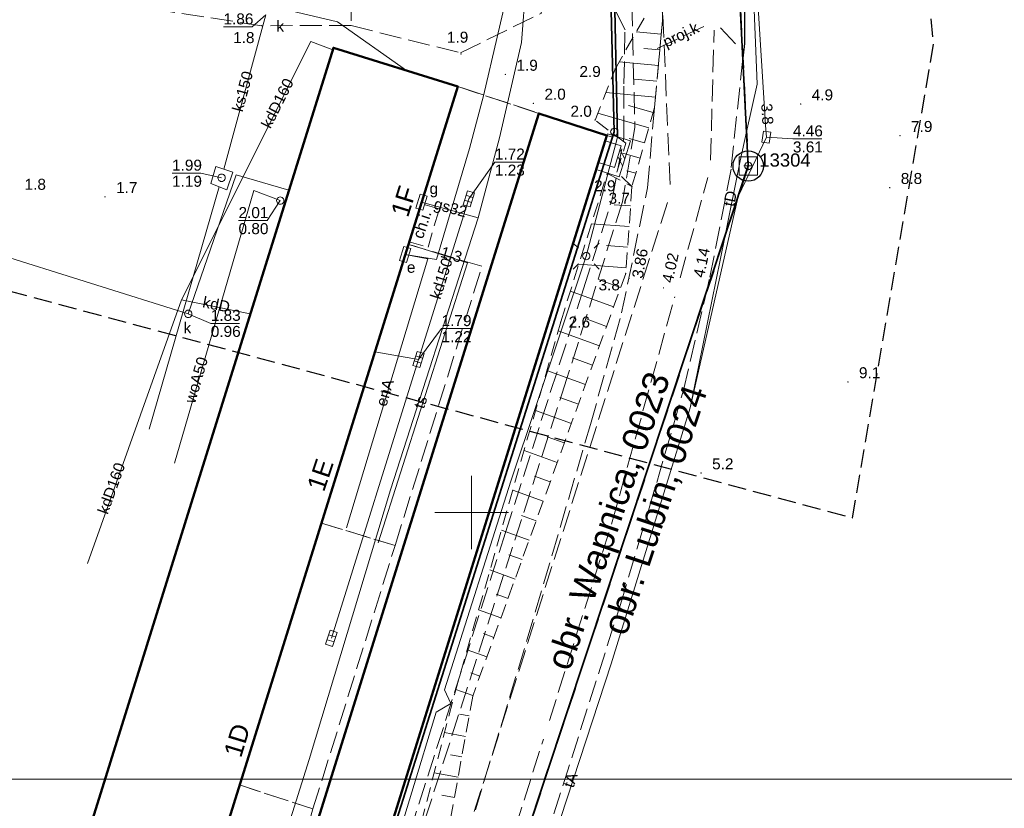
# Model space of a CAD drawing. Extents: x 5461355 to 5464904, y 5969481 to 5972975.
# Tile 8 of 40: x 5462419 to 5462486, y 5972030 to 5972084. Entities that reach past the tile are written whole.
import ezdxf
from ezdxf.enums import TextEntityAlignment as Align

# ---------------------------------------------------------------- set-up
doc = ezdxf.new("R2010")
doc.units = 0
for name, pattern in [('L_0_05', [1.75, 1.25, -0.5]), ('PRZER1-1', [1, 0.5, -0.5]), ('PRZER2-1', [1.5, 1, -0.5]), ('PRZER3-1', [2, 1.5, -0.5]), ('PRZER3-2', [2.5, 1.5, -1])]:
    doc.linetypes.add(name, pattern=pattern)
doc.layers.get('0').update_dxf_attribs({"linetype": 'CONTINUOUS'})
for name, color, linetype, lineweight in [('ARKUSZ', 7, 'CONTINUOUS', 18), ('GEPADR_O', 7, 'CONTINUOUS', 18), ('GEPPGD', 7, 'CONTINUOUS', 18), ('GEPPGO', 7, 'CONTINUOUS', 18), ('GESBZO', 7, 'CONTINUOUS', 50), ('GESDZI', 7, 'CONTINUOUS', 18), ('GESJOB', 7, 'CONTINUOUS', 35), ('GESJOB_O', 7, 'CONTINUOUS', 35), ('GSLDSO', 7, 'CONTINUOUS', 18), ('GSLKRW', 7, 'CONTINUOUS', 25), ('GSPSSP', 7, 'CONTINUOUS', 18), ('GSPSSP_O', 7, 'CONTINUOUS', 18), ('GSPWPN', 7, 'CONTINUOUS', 13), ('GSPWPN_O', 7, 'CONTINUOUS', 13), ('GSPWPS', 7, 'CONTINUOUS', 13), ('GSPWPS_O', 7, 'CONTINUOUS', 13), ('GSSKOA', 7, 'CONTINUOUS', 18), ('GSSKOD', 7, 'CONTINUOUS', 18), ('GSSKOD_O', 7, 'CONTINUOUS', 18), ('GSSZSN', 7, 'CONTINUOUS', 18), ('GULLOB', 7, 'CONTINUOUS', 35), ('GUPELA', 7, 'CONTINUOUS', 18), ('GUPIKP', 7, 'CONTINUOUS', 18), ('GUPIWZ', 7, 'CONTINUOUS', 18), ('GUPPRZ_O', 7, 'CONTINUOUS', 18), ('GUSIKP', 7, 'CONTINUOUS', 18), ('KRZYZE_2000', 230, 'CONTINUOUS', 18), ('OSN_OZN', 1, 'L_0_05', 18), ('ZAKRES', 3, 'L_0_05', 18)]:
    doc.layers.add(name, color=color, linetype=linetype, lineweight=lineweight)
for name, color, linetype, lineweight, true_color in [('GESKKL', 7, 'CONTINUOUS', 18, 0x24bc24), ('GESUZY', 7, 'CONTINUOUS', 18, 0x008000), ('GULEPR', 1, 'CONTINUOUS', 18, 0xff0000), ('GULEPR_O', 1, 'CONTINUOUS', 18, 0xff0000), ('GULGPR', 7, 'CONTINUOUS', 18, 0xbfbf00), ('GULGPR_O', 7, 'CONTINUOUS', 18, 0xbfbf00), ('GULKPR', 7, 'CONTINUOUS', 18, 0x803300), ('GULKPR_O', 7, 'CONTINUOUS', 18, 0x803300), ('GULTPR', 7, 'CONTINUOUS', 18, 0xff9100), ('GULTPR_O', 7, 'CONTINUOUS', 18, 0xff9100), ('GULWPR', 5, 'CONTINUOUS', 18, 0x0000ff), ('GULWPR_O', 5, 'CONTINUOUS', 18, 0x0000ff), ('GUPESE', 1, 'CONTINUOUS', 18, 0xff0000), ('GUPESE_O', 1, 'CONTINUOUS', 18, 0xff0000), ('GUPGSG', 7, 'CONTINUOUS', 18, 0xbfbf00), ('GUPGSG_O', 7, 'CONTINUOUS', 18, 0xbfbf00), ('GUPKKS', 7, 'CONTINUOUS', 18, 0x803300), ('GUPKSD', 7, 'CONTINUOUS', 18, 0x803300), ('GUPKSD_O', 7, 'CONTINUOUS', 18, 0x803300)]:
    doc.layers.add(name, color=color, linetype=linetype, lineweight=lineweight, true_color=true_color)
doc.styles.add('Arial', font='arial.ttf')

# ---------------------------------------------------------------- blocks, each defined once
blk = doc.blocks.new('GSPSSP1')
at = {"color": 0}
blk.add_lwpolyline([(0.625, 0.625), (0.625, -0.625), (-0.625, -0.625), (-0.625, 0.625)], close=True, dxfattribs=at)
for points in [[(0.3, 0), (-0.3, 0)], [(0, 0.3), (0, -0.3)]]:
    blk.add_lwpolyline(points, dxfattribs=at)
blk = doc.blocks.new('GSPWPN1')
blk.add_hatch(color=0).paths.add_polyline_path([(-0.045, 0), (-0.043, -0.012), (-0.039, -0.022), (-0.032, -0.032), (-0.022, -0.039), (-0.012, -0.043), (0, -0.045), (0.012, -0.043), (0.022, -0.039), (0.032, -0.032), (0.039, -0.022), (0.043, -0.012), (0.045, 0), (0.043, 0.012), (0.039, 0.022), (0.032, 0.032), (0.022, 0.039), (0.012, 0.043), (0, 0.045), (-0.012, 0.043), (-0.022, 0.039), (-0.032, 0.032), (-0.039, 0.022), (-0.043, 0.012)])
blk = doc.blocks.new('GSPWPS1')
blk.add_hatch(color=0).paths.add_polyline_path([(-0.045, 0), (-0.043467, -0.011647), (-0.038971, -0.0225), (-0.03182, -0.03182), (-0.0225, -0.038971), (-0.011647, -0.043467), (0, -0.045), (0.011647, -0.043467), (0.0225, -0.038971), (0.03182, -0.03182), (0.038971, -0.0225), (0.043467, -0.011647), (0.045, 0), (0.043467, 0.011647), (0.038971, 0.0225), (0.03182, 0.03182), (0.0225, 0.038971), (0.011647, 0.043467), (0, 0.045), (-0.011647, 0.043467), (-0.0225, 0.038971), (-0.03182, 0.03182), (-0.038971, 0.0225), (-0.043467, 0.011647)])
blk = doc.blocks.new('GUPGSG1')
at = {"color": 0}
blk.add_lwpolyline([(-0.5, -0.25), (-0.5, 0.25), (0.5, 0.25), (0.5, -0.25)], close=True, dxfattribs=at)
blk = doc.blocks.new('GUPIWZ1_1')
at = {"color": 0}
blk.add_lwpolyline([(0, 0.25), (0.064705, 0.241481), (0.125, 0.216506), (0.176777, 0.176777), (0.216506, 0.125), (0.241481, 0.064705), (0.25, 0), (0.241481, -0.064705), (0.216506, -0.125), (0.176777, -0.176777), (0.125, -0.216506), (0.064705, -0.241481), (0, -0.25), (-0.064705, -0.241481), (-0.125, -0.216506), (-0.176777, -0.176777), (-0.216506, -0.125), (-0.241481, -0.064705), (-0.25, 0), (-0.241481, 0.064705), (-0.216506, 0.125), (-0.176777, 0.176777), (-0.125, 0.216506), (-0.064705, 0.241481)], close=True, dxfattribs=at)
blk = doc.blocks.new('GUPIKP1_1')
at = {"color": 0}
blk.add_lwpolyline([(0, 0.25), (0.064705, 0.241481), (0.125, 0.216506), (0.176777, 0.176777), (0.216506, 0.125), (0.241481, 0.064705), (0.25, 0), (0.241481, -0.064705), (0.216506, -0.125), (0.176777, -0.176777), (0.125, -0.216506), (0.064705, -0.241481), (0, -0.25), (-0.064705, -0.241481), (-0.125, -0.216506), (-0.176777, -0.176777), (-0.216506, -0.125), (-0.241481, -0.064705), (-0.25, 0), (-0.241481, 0.064705), (-0.216506, 0.125), (-0.176777, 0.176777), (-0.125, 0.216506), (-0.064705, 0.241481)], close=True, dxfattribs=at)
blk = doc.blocks.new('GUPKSD1')
at = {"color": 0}
blk.add_lwpolyline([(0, 0.25), (0.064705, 0.241481), (0.125, 0.216506), (0.176777, 0.176777), (0.216506, 0.125), (0.241481, 0.064705), (0.25, 0), (0.241481, -0.064705), (0.216506, -0.125), (0.176777, -0.176777), (0.125, -0.216506), (0.064705, -0.241481), (0, -0.25), (-0.064705, -0.241481), (-0.125, -0.216506), (-0.176777, -0.176777), (-0.216506, -0.125), (-0.241481, -0.064705), (-0.25, 0), (-0.241481, 0.064705), (-0.216506, 0.125), (-0.176777, 0.176777), (-0.125, 0.216506), (-0.064705, 0.241481)], close=True, dxfattribs=at)
blk = doc.blocks.new('GUPKKS1')
at = {"color": 0}
blk.add_lwpolyline([(0.5, -0.25), (-0.5, -0.25), (-0.5, 0.25), (0.5, 0.25)], close=True, dxfattribs=at)
for points in [[(-0.175, -0.25), (-0.175, 0.25)], [(0.175, -0.25), (0.175, 0.25)]]:
    blk.add_lwpolyline(points, dxfattribs=at)
blk = doc.blocks.new('GUPESE1')
at = {"color": 0}
blk.add_lwpolyline([(-0.5, -0.25), (-0.5, 0.25), (0.5, 0.25), (0.5, -0.25)], close=True, dxfattribs=at)
blk = doc.blocks.new('GUPIKP1_3')
at = {"color": 0}
blk.add_lwpolyline([(0.375, -0.25), (-0.375, -0.25), (-0.375, 0.25), (0.375, 0.25)], close=True, dxfattribs=at)
blk = doc.blocks.new('GEPPGD1_1')
at = {"color": 0}
blk.add_lwpolyline([(0, 0.25), (0.077254, 0.237764), (0.146946, 0.202254), (0.202254, 0.146946), (0.237764, 0.077254), (0.25, 0), (0.237764, -0.077254), (0.202254, -0.146946), (0.146946, -0.202254), (0.077254, -0.237764), (0, -0.25), (-0.077254, -0.237764), (-0.146946, -0.202254), (-0.202254, -0.146946), (-0.237764, -0.077254), (-0.25, 0), (-0.237764, 0.077254), (-0.202254, 0.146946), (-0.146946, 0.202254), (-0.077254, 0.237764)], close=True, dxfattribs=at)
blk = doc.blocks.new('GEPPGO1_1')
at = {"color": 0}
blk.add_lwpolyline([(0, 0.25), (0.077254, 0.237764), (0.146946, 0.202254), (0.202254, 0.146946), (0.237764, 0.077254), (0.25, 0), (0.237764, -0.077254), (0.202254, -0.146946), (0.146946, -0.202254), (0.077254, -0.237764), (0, -0.25), (-0.077254, -0.237764), (-0.146946, -0.202254), (-0.202254, -0.146946), (-0.237764, -0.077254), (-0.25, 0), (-0.237764, 0.077254), (-0.202254, 0.146946), (-0.146946, 0.202254), (-0.077254, 0.237764)], close=True, dxfattribs=at)
blk = doc.blocks.new('ODTN_1')
at = {"color": 0}
for points in [[(-0.5, -0.25), (0, 0.25)], [(0, -0.25), (0.5, 0.25)]]:
    blk.add_lwpolyline(points, dxfattribs=at)
blk = doc.blocks.new('GSLDSO2')
at = {"color": 0}
blk.add_lwpolyline([(0, 0.25), (0, -0.25)], dxfattribs=at)
blk = doc.blocks.new('GUPELA1')
at = {"color": 0}
blk.add_lwpolyline([(0, 0.25), (0.064705, 0.241481), (0.125, 0.216506), (0.176777, 0.176777), (0.216506, 0.125), (0.241481, 0.064705), (0.25, 0), (0.241481, -0.064705), (0.216506, -0.125), (0.176777, -0.176777), (0.125, -0.216506), (0.064705, -0.241481), (0, -0.25), (-0.064705, -0.241481), (-0.125, -0.216506), (-0.176777, -0.176777), (-0.216506, -0.125), (-0.241481, -0.064705), (-0.25, 0), (-0.241481, 0.064705), (-0.216506, 0.125), (-0.176777, 0.176777), (-0.125, 0.216506), (-0.064705, 0.241481)], close=True, dxfattribs=at)
blk = doc.blocks.new('GUPELA2')
blk.add_hatch(color=0).paths.add_polyline_path([(-0.001087, 0.044987), (0.011881, 0.043403), (0.021281, 0.03965), (0.030065, 0.033482), (0.038133, 0.023893), (0.043117, 0.012881), (0.044986, 0.001113), (0.044323, -0.007777), (0.040557, -0.019497), (0.033417, -0.030138), (0.024849, -0.037517), (0.013788, -0.042836), (0.002013, -0.044955), (-0.00982, -0.043916), (-0.020466, -0.040077), (-0.029541, -0.033946), (-0.036867, -0.025804), (-0.04187, -0.01649), (-0.04461, -0.005909), (-0.044532, 0.006476), (-0.041285, 0.017903), (-0.034764, 0.028574), (-0.024479, 0.03776), (-0.013449, 0.042943)])
at = {"color": 0}
for points in [[(-0.883883, 0.883883), (-0.53033, 0.53033)], [(0.883883, 0.883883), (0.53033, 0.53033)], [(-0.883883, -0.883883), (-0.53033, -0.53033)], [(0.883883, -0.883883), (0.53033, -0.53033)]]:
    blk.add_lwpolyline(points, dxfattribs=at)

msp = doc.modelspace()

# ---------------------------------------------------------------- linework, layer by layer
at = {"layer": 'ARKUSZ', "color": 252, "linetype": 'Continuous', "lineweight": 13, "flags": 128}
msp.add_lwpolyline([(5462335.075, 5972031.828), (5462632.065, 5972031.828), (5462632.065, 5972328.817), (5462335.075, 5972328.817), (5462335.075, 5972031.828)], dxfattribs=at)
at = {"layer": 'GESBZO', "color": 252, "linetype": 'Continuous', "lineweight": 50}
for points in [[(5462410.99, 5971957.23), (5462449.05, 5972079.02), (5462440.58, 5972081.66), (5462402.53, 5971959.88)], [(5462424.23, 5971963.78), (5462459.22, 5972075.69), (5462454.57, 5972077.19), (5462419.58, 5971965.28)]]:
    msp.add_lwpolyline(points, close=True, dxfattribs=at)
at = {"layer": 'GESDZI', "color": 84, "linetype": 'Continuous', "lineweight": 35, "elevation": 10.22}
for points in [[(5462552.44, 5972302.79), (5462514.49, 5972273.68), (5462499.09, 5972259.82), (5462484.81, 5972241.37), (5462479.23, 5972234.17), (5462464.73, 5972209.82), (5462457.45, 5972184.44), (5462453.87, 5972157.77), (5462457.87, 5972101.97), (5462458.58, 5972092.02), (5462459.45, 5972086.04), (5462459.72, 5972075.93), (5462424.23, 5971963.77), (5462421.07, 5971953.77), (5462377.38, 5971905.1), (5462396.95, 5971904.43), (5462424.66, 5971940.41), (5462468.85, 5972073.61), (5462464.9, 5972151.67), (5462472.7, 5972196.07), (5462523.12, 5972259.37), (5462564.43, 5972288.11), (5462603.85, 5972292.22)], [(5462880.58, 5971864.41), (5462868.07, 5971903.66), (5462716.09, 5971917.91), (5462701.65, 5971919.26), (5462699.25, 5971919.55), (5462696.65, 5971919.73), (5462678.14, 5971921.53), (5462658.22, 5971923.38), (5462639.31, 5971925.14), (5462580.4, 5971930.64), (5462580.99, 5971970.63), (5462581.26, 5971988.63), (5462581.38, 5971996.63), (5462581.71, 5972019.24), (5462579.02, 5972070.41), (5462569.44, 5972241.64), (5462569.03, 5972275.5), (5462523.12, 5972259.37), (5462472.7, 5972196.07), (5462464.9, 5972151.67), (5462468.85, 5972073.61), (5462424.66, 5971940.41), (5462396.95, 5971904.43), (5462373.23, 5971712.32)]]:
    msp.add_lwpolyline(points, dxfattribs=at)
msp.add_lwpolyline([(5462408.64, 5971941.45), (5462391.49, 5971924.46), (5462372.95, 5971927.1), (5462372.73, 5971927.18), (5462376.59, 5971963.95), (5462384.76, 5972022.39), (5462386.94, 5972024.7), (5462387.65, 5972027.92), (5462406.22, 5972097.48), (5462459.45, 5972086.04), (5462459.72, 5972075.93), (5462424.23, 5971963.77), (5462419.1, 5971954.48)], close=True, dxfattribs=at)
at = {"layer": 'GESJOB', "color": 252, "linetype": 'PRZER3-2', "lineweight": 35}
msp.add_lwpolyline([(5462639.31, 5971925.14), (5462580.4, 5971930.64), (5462580.99, 5971970.63), (5462581.26, 5971988.63), (5462581.38, 5971996.63), (5462581.71, 5972019.24), (5462579.02, 5972070.41), (5462569.44, 5972241.64), (5462569.03, 5972275.5), (5462523.12, 5972259.37), (5462472.7, 5972196.07), (5462464.9, 5972151.67), (5462468.85, 5972073.61), (5462424.66, 5971940.41), (5462396.95, 5971904.43), (5462377.38, 5971905.1), (5462365.9, 5971909.32), (5462357.69, 5971912.33), (5462357.51, 5971912.55), (5462260.21, 5971948.8), (5462223.9, 5971961.75), (5462200.87, 5971970.54), (5461925.3, 5971896.94)], dxfattribs=at)
msp.add_lwpolyline([(5462639.31, 5971925.14), (5462580.4, 5971930.64), (5462580.99, 5971970.63), (5462581.26, 5971988.63), (5462581.38, 5971996.63), (5462581.71, 5972019.24), (5462579.02, 5972070.41), (5462569.44, 5972241.64), (5462569.03, 5972275.5), (5462523.12, 5972259.37), (5462472.7, 5972196.07), (5462464.9, 5972151.67), (5462468.85, 5972073.61), (5462424.66, 5971940.41), (5462396.95, 5971904.43), (5462377.38, 5971905.1), (5462365.9, 5971909.32), (5462357.69, 5971912.33), (5462357.51, 5971912.55), (5462260.21, 5971948.8), (5462223.9, 5971961.75), (5462200.87, 5971970.54), (5461925.3, 5971896.94)], dxfattribs=at)
at = {"layer": 'GESKKL', "color": 252, "linetype": 'PRZER3-1', "lineweight": 18}
for points in [[(5462416.13, 5972003.44), (5462440.58, 5972081.66), (5462449.05, 5972079.02), (5462454.57, 5972077.19), (5462459.22, 5972075.69), (5462459.606, 5972075.568), (5462459.72, 5972075.93), (5462459.45, 5972086.04), (5462411.29, 5972096.39), (5462406.1, 5972074.48), (5462394.361, 5972030.01), (5462400.905, 5972029.088), (5462397.449, 5972007.541)], [(5462421.07, 5971953.77), (5462459.606, 5972075.568), (5462459.22, 5972075.69), (5462454.57, 5972077.19), (5462449.05, 5972079.02), (5462440.58, 5972081.66), (5462416.13, 5972003.44), (5462397.449, 5972007.541), (5462400.905, 5972029.088), (5462394.361, 5972030.01), (5462393.4, 5972026.37), (5462390.41, 5972008.91), (5462383.103, 5972010.54), (5462376.59, 5971963.95), (5462372.73, 5971927.18), (5462364.45, 5971930.25), (5462357.51, 5971912.55), (5462357.69, 5971912.33), (5462365.9, 5971909.32), (5462377.38, 5971905.1)]]:
    msp.add_lwpolyline(points, close=True, dxfattribs=at)
at = {"layer": 'GESUZY', "color": 252, "linetype": 'PRZER1-1', "lineweight": 18}
for points in [[(5462552.44, 5972302.79), (5462514.49, 5972273.68), (5462499.09, 5972259.82), (5462484.81, 5972241.37), (5462479.23, 5972234.17), (5462464.73, 5972209.82), (5462457.45, 5972184.44), (5462453.87, 5972157.77), (5462457.87, 5972101.97), (5462458.58, 5972092.02), (5462459.45, 5972086.04), (5462459.72, 5972075.93), (5462459.606, 5972075.568), (5462421.07, 5971953.77), (5462377.38, 5971905.1), (5462396.95, 5971904.43), (5462424.66, 5971940.41), (5462468.85, 5972073.61), (5462464.9, 5972151.67), (5462472.7, 5972196.07), (5462523.12, 5972259.37), (5462564.43, 5972288.11), (5462603.85, 5972292.22)], [(5462639.31, 5971925.14), (5462580.4, 5971930.64), (5462580.99, 5971970.63), (5462581.26, 5971988.63), (5462581.38, 5971996.63), (5462581.658, 5972015.66), (5462581.71, 5972019.24), (5462579.02, 5972070.41), (5462575.8, 5972127.97), (5462573.873, 5972162.41), (5462571.197, 5972210.24), (5462570.072, 5972230.35), (5462569.44, 5972241.64), (5462569.03, 5972275.5), (5462523.12, 5972259.37), (5462472.7, 5972196.07), (5462464.9, 5972151.67), (5462468.85, 5972073.61), (5462424.66, 5971940.41), (5462396.95, 5971904.43), (5462373.23, 5971712.32)]]:
    msp.add_lwpolyline(points, dxfattribs=at)
for points in [[(5462416.13, 5972003.44), (5462440.58, 5972081.66), (5462449.05, 5972079.02), (5462454.57, 5972077.19), (5462459.22, 5972075.69), (5462459.606, 5972075.568), (5462459.72, 5972075.93), (5462459.45, 5972086.04), (5462411.29, 5972096.39), (5462406.1, 5972074.48), (5462394.361, 5972030.01), (5462400.905, 5972029.088), (5462397.449, 5972007.541)], [(5462421.07, 5971953.77), (5462459.606, 5972075.568), (5462459.22, 5972075.69), (5462454.57, 5972077.19), (5462449.05, 5972079.02), (5462440.58, 5972081.66), (5462416.13, 5972003.44), (5462397.449, 5972007.541), (5462400.905, 5972029.088), (5462394.361, 5972030.01), (5462393.4, 5972026.37), (5462390.41, 5972008.91), (5462383.103, 5972010.54), (5462376.59, 5971963.95), (5462372.73, 5971927.18), (5462364.45, 5971930.25), (5462357.51, 5971912.55), (5462357.69, 5971912.33), (5462365.9, 5971909.32), (5462377.38, 5971905.1)]]:
    msp.add_lwpolyline(points, close=True, dxfattribs=at)
at = {"layer": 'GSLDSO', "color": 252, "linetype": 'Continuous', "lineweight": 18}
for points in [[(5462459.254, 5972075.799), (5462460.813, 5972075.315), (5462460.054, 5972072.876), (5462458.485, 5972073.372)], [(5462459.106, 5972075.321), (5462460.187, 5972074.985), (5462459.726, 5972073.504), (5462458.635, 5972073.848)]]:
    msp.add_lwpolyline(points, dxfattribs=at)
at = {"layer": 'GSLKRW', "color": 252, "linetype": 'Continuous', "lineweight": 25}
msp.add_lwpolyline([(5462467.08, 5972108.4), (5462468.26, 5972094.99), (5462468.57, 5972090.03), (5462468.6, 5972085.06), (5462468.58, 5972081.95), (5462468.47, 5972080.95)], dxfattribs=at)
at = {"layer": 'GSSKOA', "color": 252, "linetype": 'PRZER3-1', "lineweight": 18}
for points in [[(5462449.09, 5972025.91), (5462453.77, 5972041.3), (5462458.09, 5972055.99), (5462460.22, 5972063.59), (5462461.98, 5972072.12), (5462462.46, 5972077.58), (5462463, 5972083.51), (5462462.97, 5972084.6), (5462462.7, 5972094.66), (5462462.27, 5972102.1), (5462461.15, 5972117.73), (5462459.42, 5972135.73), (5462458.48, 5972151.69), (5462458.26, 5972160.84), (5462458.91, 5972169.69), (5462460.4, 5972180.4)], [(5462465.41, 5972176.84), (5462464.54, 5972170.6), (5462463.92, 5972163.79), (5462463.79, 5972158.91), (5462463.76, 5972152.82), (5462464.05, 5972146.91), (5462464.76, 5972135.83), (5462466.65, 5972113.39), (5462467.08, 5972108.4), (5462468.26, 5972094.99), (5462468.57, 5972090.03), (5462468.6, 5972085.06), (5462468.58, 5972081.95), (5462468.47, 5972080.95), (5462467.67, 5972073.38), (5462466.19, 5972065.85), (5462466.02, 5972065.12), (5462430.22, 5971957.16)], [(5462407.37, 5972097.5), (5462410.95, 5972098.33), (5462410.13, 5972092.85), (5462411.86, 5972090.21), (5462436.2, 5972087.13), (5462441.793, 5972086.98), (5462441.798, 5972083.17), (5462435.7, 5972083.16)], [(5462435.7, 5972083.16), (5462419.92, 5972085.56), (5462414.23, 5972084.94), (5462410.22, 5972083.03), (5462407.68, 5972079.45), (5462406.28, 5972070.81), (5462399.23, 5972049.28), (5462393.52, 5972026.42)]]:
    msp.add_lwpolyline(points, dxfattribs=at)
for points in [[(5462468.47, 5972080.95), (5462468.58, 5972081.95), (5462468.6, 5972085.06), (5462468.57, 5972090.03), (5462468.26, 5972094.99), (5462467.08, 5972108.4)], [(5462441.796, 5972083.17), (5462449.25, 5972081.304), (5462454.76, 5972084.02), (5462453.69, 5972086.65), (5462441.789, 5972086.98)], [(5462430.22, 5971957.16), (5462431.53, 5971959.66), (5462434.09, 5971966.14), (5462437.24, 5971974.98), (5462440.59, 5971984.12), (5462444.89, 5971996.86), (5462453.19, 5972021.86), (5462460.11, 5972043.67), (5462462.05, 5972050.13), (5462464.43, 5972058.33), (5462466.02, 5972065.12)]]:
    msp.add_lwpolyline(points, close=True, dxfattribs=at)
at = {"layer": 'GSSKOD', "color": 252, "linetype": 'PRZER2-1', "lineweight": 18}
msp.add_lwpolyline([(5462445.743, 5972068.437), (5462447.029, 5972068.082), (5462447.795, 5972070.679), (5462446.558, 5972071.045)], close=True, dxfattribs=at)
at = {"layer": 'GSSZSN', "color": 252, "linetype": 'PRZER2-1', "lineweight": 18}
msp.add_lwpolyline([(5462462.97, 5972084.6), (5462463, 5972083.51), (5462462.46, 5972077.58), (5462460.92, 5972072.2), (5462459.89, 5972073.19), (5462460.5, 5972075.15), (5462458.41, 5972076.73), (5462459.77, 5972080.21), (5462462.14, 5972084.36)], close=True, dxfattribs=at)
at = {"layer": 'GSSZSN', "color": 252, "linetype": 'Continuous', "lineweight": 18}
for points in [[(5462462.916, 5972082.588), (5462461.216, 5972082.742)], [(5462462.818, 5972081.516), (5462461.724, 5972081.616)], [(5462462.721, 5972080.445), (5462460.043, 5972080.688)], [(5462462.623, 5972079.373), (5462461.088, 5972079.513)], [(5462462.526, 5972078.301), (5462459.144, 5972078.609)], [(5462462.363, 5972077.242), (5462460.675, 5972077.725)], [(5462462.067, 5972076.208), (5462458.594, 5972077.202)], [(5462461.771, 5972075.173), (5462460.724, 5972075.473)], [(5462461.475, 5972074.139), (5462460.291, 5972074.478)], [(5462461.179, 5972073.104), (5462460.575, 5972073.277)], [(5462460.827, 5972070.889), (5462459.712, 5972070.969)], [(5462460.727, 5972069.485), (5462458.165, 5972069.667)], [(5462460.627, 5972068.08), (5462459.18, 5972068.183)], [(5462460.527, 5972066.675), (5462457.299, 5972066.905)], [(5462460.152, 5972065.329), (5462458.649, 5972065.873)], [(5462459.672, 5972064.005), (5462456.725, 5972065.072)], [(5462459.192, 5972062.681), (5462457.748, 5972063.204)], [(5462458.713, 5972061.357), (5462455.898, 5972062.377)], [(5462458.233, 5972060.033), (5462456.872, 5972060.526)], [(5462457.753, 5972058.709), (5462455.123, 5972059.662)], [(5462457.274, 5972057.385), (5462456.005, 5972057.844)], [(5462456.794, 5972056.061), (5462454.348, 5972056.947)], [(5462456.314, 5972054.736), (5462455.138, 5972055.163)], [(5462455.835, 5972053.412), (5462453.573, 5972054.232)], [(5462455.355, 5972052.088), (5462454.271, 5972052.481)], [(5462454.875, 5972050.764), (5462452.799, 5972051.517)], [(5462454.396, 5972049.44), (5462453.403, 5972049.8)], [(5462453.916, 5972048.116), (5462452.024, 5972048.802)], [(5462453.436, 5972046.792), (5462452.536, 5972047.118)], [(5462452.957, 5972045.468), (5462451.249, 5972046.087)], [(5462452.477, 5972044.144), (5462451.669, 5972044.437)], [(5462451.997, 5972042.82), (5462450.474, 5972043.372)], [(5462451.518, 5972041.496), (5462450.802, 5972041.755)], [(5462451.038, 5972040.172), (5462449.699, 5972040.657)], [(5462450.558, 5972038.848), (5462449.935, 5972039.073)], [(5462450.079, 5972037.524), (5462448.925, 5972037.942)], [(5462449.824, 5972036.139), (5462449.168, 5972036.257)], [(5462449.574, 5972034.753), (5462448.158, 5972035.009)], [(5462449.324, 5972033.367), (5462448.564, 5972033.504)], [(5462449.074, 5972031.981), (5462447.451, 5972032.274)], [(5462448.824, 5972030.595), (5462447.961, 5972030.751)]]:
    msp.add_lwpolyline(points, dxfattribs=at)
at = {"layer": 'GSSZSN', "color": 252, "linetype": 'PRZER2-1', "lineweight": 18}
msp.add_lwpolyline([(5462443.94, 5972018.69), (5462448.83, 5972037.61), (5462456.07, 5972062.98), (5462459.24, 5972073.1), (5462460.92, 5972072.2), (5462460.5, 5972066.29), (5462450.07, 5972037.5), (5462447.04, 5972020.71)], dxfattribs=at)
at = {"layer": 'GULEPR', "color": 1, "linetype": 'PRZER3-1', "lineweight": 18, "true_color": 0xff0000, "elevation": 10.14}
msp.add_lwpolyline([(5462443.367, 5972020.596), (5462452.3, 5972048.643), (5462457.629, 5972065.231), (5462459.565, 5972071.328), (5462460.374, 5972075.531), (5462460.374, 5972079.211), (5462460.45, 5972082.879), (5462458.647, 5972086.464), (5462457.054, 5972107.973), (5462455.293, 5972137.907), (5462453.94, 5972156.345), (5462454.373, 5972167.626), (5462455.534, 5972178.575), (5462457.895, 5972189.661), (5462460.053, 5972196.993), (5462459.361, 5972198.326), (5462461.87, 5972205.551), (5462469.133, 5972221.104), (5462472.009, 5972224.524), (5462473.402, 5972223.756), (5462481.312, 5972234.779), (5462486.343, 5972242.471)], dxfattribs=at)
msp.add_lwpolyline([(5462443.367, 5972020.596), (5462452.3, 5972048.643), (5462457.629, 5972065.231), (5462459.565, 5972071.328), (5462460.374, 5972075.531), (5462460.374, 5972079.211), (5462460.45, 5972082.879), (5462458.647, 5972086.464), (5462457.054, 5972107.973), (5462455.293, 5972137.907), (5462453.94, 5972156.345), (5462454.373, 5972167.626), (5462455.534, 5972178.575), (5462457.895, 5972189.661), (5462460.053, 5972196.993), (5462459.361, 5972198.326), (5462461.87, 5972205.551), (5462469.133, 5972221.104), (5462472.009, 5972224.524), (5462473.402, 5972223.756), (5462481.312, 5972234.779), (5462486.343, 5972242.471)], dxfattribs=at)
at = {"layer": 'GULEPR', "color": 1, "linetype": 'Continuous', "lineweight": 18, "true_color": 0xff0000, "elevation": 10.14}
for points in [[(5462447.61, 5972067.23), (5462449.86, 5972074.8), (5462450.8, 5972078.38), (5462452.66, 5972086.39), (5462452.43, 5972086.95), (5462443.54, 5972088.71), (5462431.87, 5972091.01), (5462427.51, 5972091.8), (5462425.33, 5972092.12), (5462421.41, 5972093.25), (5462414.45, 5972094.91), (5462413.99, 5972096.63), (5462409.52, 5972097.41), (5462408.98, 5972097.99), (5462411.91, 5972113.57), (5462413.93, 5972123.19), (5462414.53, 5972127.58), (5462415.3, 5972135.36), (5462415.98, 5972143.88), (5462418.34, 5972154.99), (5462419.39, 5972158.59), (5462423.86, 5972169.75), (5462433.79, 5972194.16)], [(5462447.61, 5972067.23), (5462449.86, 5972074.8), (5462450.8, 5972078.38), (5462452.66, 5972086.39), (5462452.43, 5972086.95), (5462443.54, 5972088.71), (5462431.87, 5972091.01), (5462427.51, 5972091.8), (5462425.33, 5972092.12), (5462421.41, 5972093.25), (5462414.45, 5972094.91), (5462413.99, 5972096.63), (5462409.52, 5972097.41), (5462408.98, 5972097.99), (5462411.91, 5972113.57), (5462413.93, 5972123.19), (5462414.53, 5972127.58), (5462415.3, 5972135.36), (5462415.98, 5972143.88), (5462418.34, 5972154.99), (5462419.39, 5972158.59), (5462423.86, 5972169.75), (5462433.79, 5972194.16)], [(5462442.61, 5972020.05), (5462447.58, 5972036.4), (5462448.58, 5972036.98), (5462448.14, 5972037.93), (5462452.68, 5972052.13), (5462457.81, 5972067.47), (5462459.94, 5972075.57), (5462459.73, 5972085.36), (5462459.61, 5972092.6), (5462457.02, 5972095.03), (5462456.53, 5972099.12)], [(5462442.61, 5972020.05), (5462447.58, 5972036.4), (5462448.58, 5972036.98), (5462448.14, 5972037.93), (5462452.68, 5972052.13), (5462457.81, 5972067.47), (5462459.94, 5972075.57), (5462459.73, 5972085.36), (5462459.61, 5972092.6), (5462457.02, 5972095.03), (5462456.53, 5972099.12)], [(5462445.553, 5972080.11), (5462440.856, 5972083.417), (5462404.965, 5972091.882), (5462404.995, 5972095.796), (5462405.499, 5972097.457), (5462405.829, 5972097.929), (5462406.235, 5972098.017), (5462406.522, 5972097.415)], [(5462445.553, 5972080.11), (5462440.856, 5972083.417), (5462404.965, 5972091.882), (5462404.995, 5972095.796), (5462405.499, 5972097.457), (5462405.829, 5972097.929), (5462406.235, 5972098.017), (5462406.522, 5972097.415)], [(5462441.47, 5972048.96), (5462447.01, 5972067.27), (5462445.474, 5972067.578)], [(5462441.47, 5972048.96), (5462447.01, 5972067.27), (5462445.474, 5972067.578)], [(5462445.474, 5972067.578), (5462447.61, 5972067.23)], [(5462445.474, 5972067.578), (5462447.61, 5972067.23)]]:
    msp.add_lwpolyline(points, dxfattribs=at)
at = {"layer": 'GULGPR', "color": 52, "linetype": 'Continuous', "lineweight": 18, "true_color": 0xbfbf00, "elevation": 10.14}
for points in [[(5462453.7, 5972085.9), (5462453.39, 5972082.01), (5462451.9, 5972075.52), (5462450.44, 5972070.07), (5462444.48, 5972051.54), (5462438.94, 5972033.18), (5462433.25, 5972015.13)], [(5462450.44, 5972070.07), (5462446.588, 5972071.14)]]:
    msp.add_lwpolyline(points, dxfattribs=at)
at = {"layer": 'GULKPR', "linetype": 'PRZER3-1', "lineweight": 18}
for points in [[(5462463.516, 5972072.354), (5462462.352, 5972099.668)], [(5462462.647, 5972081.602), (5462465.992, 5972083.192)], [(5462466.945, 5972083.012), (5462467.99, 5972081.9)], [(5462466.278, 5972074.008), (5462466.517, 5972082.849)], [(5462464.195, 5972065.98), (5462466.101, 5972072.83)], [(5462446.554, 5972018.205), (5462463.357, 5972071.184)], [(5462459.527, 5972049.211), (5462463.835, 5972064.689)], [(5462455.294, 5972035.838), (5462459.346, 5972048.639)], [(5462449.349, 5972017.057), (5462454.89, 5972034.561)]]:
    msp.add_lwpolyline(points, dxfattribs=at)
at = {"layer": 'GULKPR', "linetype": 'Continuous', "lineweight": 18}
for points in [[(5462435.97, 5972083.9), (5462433.124, 5972073.391)], [(5462440.537, 5972081.524), (5462439.049, 5972082.089), (5462430.235, 5972064.488)], [(5462430.69, 5972063.531), (5462417.356, 5972067.701), (5462402.717, 5972073.854)], [(5462437.549, 5972071.959), (5462433.949, 5972072.993), (5462430.69, 5972063.531)], [(5462432.789, 5972072.193), (5462428.032, 5972055.666)], [(5462449.8, 5972071.37), (5462446.37, 5972060.42)], [(5462430.235, 5972064.488), (5462423.837, 5972046.537)], [(5462434.916, 5972063.539), (5462430.235, 5972064.488)], [(5462443.402, 5972060.947), (5462446.37, 5972060.42)], [(5462446.37, 5972060.42), (5462440.44, 5972041.43)]]:
    msp.add_lwpolyline(points, dxfattribs=at)
at = {"layer": 'GULLOB', "color": 1, "linetype": 'Continuous', "lineweight": 35, "true_color": 0xff0000, "elevation": 10.12}
msp.add_lwpolyline([(5462459.73, 5972085.36), (5462459.94, 5972075.57)], dxfattribs=at)
at = {"layer": 'GULTPR', "color": 30, "linetype": 'Continuous', "lineweight": 18, "true_color": 0xff9100, "elevation": 10.14}
for points in [[(5462466.309, 5972123.816), (5462467.63, 5972114.42), (5462470.049, 5972076.065), (5462470.08, 5972075.57)], [(5462466.309, 5972123.816), (5462467.63, 5972114.42), (5462470.049, 5972076.065), (5462470.08, 5972075.57)], [(5462466.83, 5972118.75), (5462468.52, 5972102.236), (5462469.451, 5972079.173), (5462468.732, 5972075.934)], [(5462466.83, 5972118.75), (5462468.52, 5972102.236), (5462469.451, 5972079.173), (5462468.732, 5972075.934)], [(5462470.08, 5972075.57), (5462468.15, 5972071.52), (5462464.88, 5972057.12), (5462459.51, 5972039.7), (5462451.34, 5972014.74), (5462447.838, 5972003.027), (5462447.695, 5972002.55)], [(5462470.08, 5972075.57), (5462468.15, 5972071.52), (5462464.88, 5972057.12), (5462459.51, 5972039.7), (5462451.34, 5972014.74), (5462447.838, 5972003.027), (5462447.695, 5972002.55)], [(5462467.239, 5972068.754), (5462468.294, 5972073.955), (5462468.732, 5972075.934)], [(5462467.239, 5972068.754), (5462468.294, 5972073.955), (5462468.732, 5972075.934)], [(5462443.62, 5972047.94), (5462449.71, 5972067), (5462445.91, 5972068.2)], [(5462443.62, 5972047.94), (5462449.71, 5972067), (5462445.91, 5972068.2)], [(5462447.695, 5972002.55), (5462451.34, 5972014.74), (5462459.51, 5972039.7), (5462464.88, 5972057.12), (5462467.239, 5972068.754)], [(5462447.695, 5972002.55), (5462451.34, 5972014.74), (5462459.51, 5972039.7), (5462464.88, 5972057.12), (5462467.239, 5972068.754)]]:
    msp.add_lwpolyline(points, dxfattribs=at)
at = {"layer": 'GULTPR', "color": 30, "linetype": 'PRZER3-1', "lineweight": 18, "true_color": 0xff9100, "elevation": 10.14}
msp.add_lwpolyline([(5462415.82, 5971954.78), (5462421.63, 5971973.4), (5462416.6, 5971975.18), (5462421.63, 5971973.4), (5462427.31, 5971991.67), (5462422.21, 5971993.13), (5462427.31, 5971991.67), (5462433.09, 5972010.23), (5462428.06, 5972011.86), (5462433.09, 5972010.23), (5462439.19, 5972029.81), (5462434.18, 5972031.44), (5462439.19, 5972029.81), (5462444.78, 5972047.75), (5462439.76, 5972049.28), (5462444.78, 5972047.75), (5462450.7, 5972066.77), (5462445.69, 5972068.26)], dxfattribs=at)
msp.add_lwpolyline([(5462415.82, 5971954.78), (5462421.63, 5971973.4), (5462416.6, 5971975.18), (5462421.63, 5971973.4), (5462427.31, 5971991.67), (5462422.21, 5971993.13), (5462427.31, 5971991.67), (5462433.09, 5972010.23), (5462428.06, 5972011.86), (5462433.09, 5972010.23), (5462439.19, 5972029.81), (5462434.18, 5972031.44), (5462439.19, 5972029.81), (5462444.78, 5972047.75), (5462439.76, 5972049.28), (5462444.78, 5972047.75), (5462450.7, 5972066.77), (5462445.69, 5972068.26)], dxfattribs=at)
at = {"layer": 'GULWPR', "color": 5, "linetype": 'PRZER3-1', "lineweight": 18, "true_color": 0x0000ff, "elevation": 10.14}
msp.add_lwpolyline([(5462558.069, 5972299.308), (5462540.383, 5972289.778), (5462532.787, 5972284.385), (5462516.827, 5972270.077), (5462495.218, 5972249.749), (5462486.817, 5972241.469), (5462470.899, 5972218.569), (5462465.333, 5972207.57), (5462456.754, 5972177.398), (5462455.253, 5972162.811), (5462455.081, 5972153.324), (5462458.544, 5972102.197), (5462459.8, 5972096.73), (5462460.909, 5972084.632), (5462461.125, 5972076.235), (5462460.269, 5972071.152), (5462456.465, 5972059.054), (5462444.83, 5972022.889)], dxfattribs=at)
at = {"layer": 'GULWPR', "color": 5, "linetype": 'Continuous', "lineweight": 18, "true_color": 0x0000ff, "elevation": 10.14}
msp.add_lwpolyline([(5462429.75, 5972053.35), (5462435.17, 5972071.93), (5462436.957, 5972071.246)], dxfattribs=at)
at = {"layer": 'GUPPRZ_O', "color": 36, "linetype": 'Continuous', "lineweight": 13, "true_color": 0x803300, "elevation": 10.8, "flags": 128}
for points in [[(5462435.97, 5972083.9), (5462435.052, 5972083.076), (5462433.092, 5972083.076)], [(5462449.8, 5972071.37), (5462451.583, 5972073.87), (5462453.543, 5972073.87)], [(5462430.69, 5972063.531), (5462432.225, 5972062.883), (5462434.185, 5972062.883)], [(5462446.37, 5972060.42), (5462447.949, 5972062.525), (5462449.909, 5972062.525)]]:
    msp.add_lwpolyline(points, dxfattribs=at)
at = {"layer": 'GUPPRZ_O', "color": 30, "linetype": 'Continuous', "lineweight": 13, "true_color": 0xff9100, "elevation": 10.8, "flags": 128}
msp.add_lwpolyline([(5462470.08, 5972075.57), (5462471.889, 5972075.447), (5462473.849, 5972075.447)], dxfattribs=at)
at = {"layer": 'GUPPRZ_O', "color": 7, "linetype": 'Continuous', "lineweight": 13, "elevation": 10.8, "flags": 128}
msp.add_lwpolyline([(5462432.963, 5972072.798), (5462431.545, 5972073.112), (5462429.585, 5972073.112)], dxfattribs=at)
at = {"layer": 'GUPPRZ_O', "color": 5, "linetype": 'Continuous', "lineweight": 13, "true_color": 0x0000ff, "elevation": 10.8, "flags": 128}
msp.add_lwpolyline([(5462436.957, 5972071.246), (5462436.076, 5972069.884), (5462434.116, 5972069.884)], dxfattribs=at)
at = {"layer": 'GUSIKP', "color": 36, "linetype": 'Continuous', "lineweight": 18, "true_color": 0x803300, "elevation": 10.14}
msp.add_lwpolyline([(5462433.72, 5972073.19), (5462433.33, 5972071.99), (5462432.24, 5972072.4), (5462432.56, 5972073.58)], close=True, dxfattribs=at)
at = {"layer": 'KRZYZE_2000', "color": 252, "lineweight": 18, "flags": 128}
for points in [[(5462450, 5972047.5), (5462450, 5972052.5)], [(5462447.5, 5972050), (5462452.5, 5972050)]]:
    msp.add_lwpolyline(points, dxfattribs=at)
at = {"layer": 'OSN_OZN', "color": 252, "linetype": 'Continuous', "lineweight": 25}
msp.add_circle((5462468.84, 5972073.6), 1.034, dxfattribs=at)
at = {"layer": 'ZAKRES', "lineweight": 30, "flags": 128}
msp.add_lwpolyline([(5462543.8, 5972311.19), (5462511.46, 5972288.78), (5462481.09, 5972259.6), (5462422.01, 5972247.35), (5462418.13, 5972209.64), (5462389.82, 5972163.08), (5462367.15, 5972078.93), (5462475.94, 5972049.63), (5462481.47, 5972081.94), (5462475.95, 5972139.11), (5462481.03, 5972188.17), (5462517.69, 5972229.73), (5462568.77, 5972278.32)], close=True, dxfattribs=at)

# ---------------------------------------------------------------- block references
at = {"layer": 'GEPPGD', "color": 252, "linetype": 'Continuous', "lineweight": 18}
msp.add_blockref('GEPPGD1_1', (5462459.72, 5972075.93, 10.24), dxfattribs=at)
at = {"layer": 'GEPPGO', "color": 252, "linetype": 'Continuous', "lineweight": 18}
msp.add_blockref('GEPPGO1_1', (5462468.85, 5972073.61, 10.24), dxfattribs=at)
at = {"layer": 'GSLDSO', "color": 252, "linetype": 'Continuous', "lineweight": 18}
for name, p, rotation in [('GSLDSO2', (5462459.18, 5972075.56, 10.18), 342.7448890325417), ('ODTN_1', (5462460.195, 5972074.17, 10.18), 252.712578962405), ('ODTN_1', (5462460.195, 5972074.17, 10.18), 252.712578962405), ('GSLDSO2', (5462458.56, 5972073.61, 10.18), 162.4744316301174)]:
    msp.add_blockref(name, p, dxfattribs=dict(at, rotation=rotation))
at = {"layer": 'GSPSSP', "color": 252, "linetype": 'Continuous', "lineweight": 18}
msp.add_blockref('GSPSSP1', (5462468.85, 5972073.61, 10.36), dxfattribs=at)
at = {"layer": 'GSPWPN', "color": 252, "linetype": 'Continuous', "lineweight": 13}
for p in [(5462435.7, 5972083.16, 10.08), (5462449.277, 5972081.237, 10.08), (5462459.77, 5972080.21, 10.08), (5462452.3, 5972079.84, 10.08), (5462454.206, 5972077.869, 10.08), (5462472.419, 5972077.823, 10.08), (5462458.41, 5972076.73, 10.08), (5462479.185, 5972075.67, 10.08), (5462459.24, 5972073.1, 10.08), (5462460.92, 5972072.2, 10.08), (5462425.022, 5972071.503, 10.08), (5462478.486, 5972072.128, 10.08), (5462460.5, 5972066.29, 10.08), (5462456.07, 5972062.98, 10.08), (5462475.635, 5972058.896, 10.08), (5462465.632, 5972052.692, 10.08)]:
    msp.add_blockref('GSPWPN1', p, dxfattribs=at)
at = {"layer": 'GSPWPS', "color": 252, "linetype": 'Continuous', "lineweight": 13}
for p in [(5462460.72, 5972065.94, 10.08), (5462466.19, 5972065.85, 10.08), (5462463.07, 5972065.3, 10.08)]:
    msp.add_blockref('GSPWPS1', p, dxfattribs=at)
at = {"layer": 'GUPELA', "color": 252, "linetype": 'Continuous', "lineweight": 18}
for name in ['GUPELA2', 'GUPELA1']:
    msp.add_blockref(name, (5462457.81, 5972067.47, 10.16), dxfattribs=at)
at = {"layer": 'GUPESE', "color": 1, "linetype": 'Continuous', "lineweight": 18, "true_color": 0xff0000, "rotation": 252.6457162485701}
msp.add_blockref('GUPESE1', (5462445.474, 5972067.578, 10.16), dxfattribs=at)
at = {"layer": 'GUPGSG', "color": 252, "linetype": 'Continuous', "lineweight": 18, "rotation": 252.6457162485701}
msp.add_blockref('GUPGSG1', (5462446.588, 5972071.14, 10.16), dxfattribs=at)
at = {"layer": 'GUPIKP', "color": 252, "linetype": 'Continuous', "lineweight": 18, "rotation": 262.0092703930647}
msp.add_blockref('GUPIKP1_3', (5462470.08, 5972075.57, 10.16), dxfattribs=at)
at = {"layer": 'GUPIKP', "color": 252, "linetype": 'Continuous', "lineweight": 18}
msp.add_blockref('GUPIKP1_1', (5462436.957, 5972071.246, 10.16), dxfattribs=at)
at = {"layer": 'GUPIWZ', "color": 252, "linetype": 'Continuous', "lineweight": 18}
msp.add_blockref('GUPIWZ1_1', (5462432.963, 5972072.798, 10.18), dxfattribs=at)
at = {"layer": 'GUPKKS', "color": 252, "linetype": 'Continuous', "lineweight": 18}
for p, rotation in [((5462449.8, 5972071.37, 10.16), 252.5068858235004), ((5462446.37, 5972060.42, 10.16), 72.70178026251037), ((5462440.44, 5972041.43, 10.16), 72.56621466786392)]:
    msp.add_blockref('GUPKKS1', p, dxfattribs=dict(at, rotation=rotation))
at = {"layer": 'GUPKSD', "linetype": 'Continuous', "lineweight": 18}
msp.add_blockref('GUPKSD1', (5462430.69, 5972063.531, 10.16), dxfattribs=at)

# ---------------------------------------------------------------- texts
at = {"layer": 'GEPADR_O', "color": 252, "linetype": 'Continuous', "lineweight": 0, "style": 'Arial'}
for s, rotation, p in [('1F', 72.68192, (5462445.659, 5972070.04, 10.8)), ('1E', 71.31465, (5462439.935, 5972051.347, 10.8)), ('1D', 73.0896, (5462434.284, 5972033.233, 10.8))]:
    msp.add_text(s, height=1.25, rotation=rotation, dxfattribs=at).set_placement(p)
at = {"layer": 'GESJOB_O', "color": 252, "linetype": 'Continuous', "lineweight": 0, "style": 'Arial'}
for s, rotation, p in [('obr. Wapnica, 0023', 71.09259, (5462460.113, 5972049.157, 10.8)), ('obr. Lubin, 0024', 71.64716, (5462463.3, 5972049.903, 10.8))]:
    msp.add_text(s, height=1.75, rotation=rotation, dxfattribs=at).set_placement(p, align=Align.CENTER)
at = {"layer": 'GSPSSP_O', "color": 252, "linetype": 'Continuous', "lineweight": 0, "style": 'Arial'}
msp.add_text('13304', height=0.9, dxfattribs=at).set_placement((5462469.6, 5972073.56, 10.8))
at = {"layer": 'GSPWPN_O', "color": 252, "linetype": 'Continuous', "lineweight": 0, "style": 'Arial'}
for s, p in [('1.8', (5462433.748, 5972081.972, 10.8)), ('2.9', (5462457.34, 5972079.665, 10.8)), ('2.0', (5462456.73, 5972076.957, 10.8)), ('2.9', (5462458.345, 5972071.879, 10.8)), ('3.7', (5462459.327, 5972071.032, 10.8)), ('3.8', (5462458.644, 5972065.131, 10.8)), ('2.6', (5462456.609, 5972062.596, 10.8))]:
    msp.add_text(s, height=0.75, rotation=360, dxfattribs=at).set_placement(p)
for s, p in [('1.9', (5462448.315, 5972082.001, 10.8)), ('1.9', (5462453.05, 5972080.09, 10.8)), ('2.0', (5462454.956, 5972078.119, 10.8)), ('4.9', (5462473.169, 5972078.073, 10.8)), ('7.9', (5462479.935, 5972075.92, 10.8)), ('8.8', (5462479.236, 5972072.378, 10.8)), ('1.8', (5462419.54, 5972071.98, 10.8)), ('1.7', (5462425.772, 5972071.753, 10.8)), ('9.1', (5462476.385, 5972059.146, 10.8)), ('5.2', (5462466.382, 5972052.942, 10.8))]:
    msp.add_text(s, height=0.75, dxfattribs=at).set_placement(p)
at = {"layer": 'GSPWPS_O', "color": 252, "linetype": 'Continuous', "lineweight": 0, "style": 'Arial'}
for s, rotation, p in [('3.86', 79.4879, (5462461.646, 5972065.901, 10.8)), ('4.02', 78.02184, (5462463.692, 5972065.598, 10.8)), ('4.14', 78.34212, (5462465.828, 5972065.95, 10.8))]:
    msp.add_text(s, height=0.75, rotation=rotation, dxfattribs=at).set_placement(p)
at = {"layer": 'GSSKOD_O', "color": 252, "linetype": 'Continuous', "lineweight": 0, "style": 'Arial'}
msp.add_text('ch.i.', height=0.75, rotation=71.64318, dxfattribs=at).set_placement((5462446.97, 5972069.502, 10.8), align=Align.CENTER)
at = {"layer": 'GULEPR_O', "color": 1, "linetype": 'Continuous', "lineweight": 0, "true_color": 0xff0000, "style": 'Arial'}
msp.add_text('enA', height=0.75, rotation=73.16591, dxfattribs=at).set_placement((5462444.443, 5972058.054, 10.8), align=Align.CENTER)
at = {"layer": 'GULGPR_O', "color": 52, "linetype": 'Continuous', "lineweight": 0, "true_color": 0xbfbf00, "style": 'Arial'}
msp.add_text('gs32', height=0.75, rotation=344.47357, dxfattribs=at).set_placement((5462448.457, 5972070.401, 10.8), align=Align.CENTER)
at = {"layer": 'GULKPR_O', "color": 36, "linetype": 'Continuous', "lineweight": 0, "true_color": 0x803300, "style": 'Arial'}
for s, rotation, p in [('proj.k', 25.41209, (5462464.41, 5972082.206, 10.8)), ('ks150', 74.84545, (5462434.751, 5972078.59, 10.8)), ('kdD160', 63.4004, (5462437.095, 5972077.714, 10.8)), ('kd150', 72.60725, (5462448.287, 5972065.832, 10.8)), ('kdD', 348.54397, (5462432.533, 5972063.806, 10.8)), ('kdD160', 70.38397, (5462425.804, 5972051.524, 10.8))]:
    msp.add_text(s, height=0.75, rotation=rotation, dxfattribs=at).set_placement(p, align=Align.CENTER)
at = {"layer": 'GULTPR_O', "color": 30, "linetype": 'Continuous', "lineweight": 0, "true_color": 0xff9100, "style": 'Arial'}
for s, rotation, p in [('tD', 78.53782, (5462467.974, 5972071.312, 10.8)), ('ts', 72.28041, (5462446.867, 5972057.405, 10.8)), ('tA', 71.87549, (5462457.085, 5972031.662, 10.8))]:
    msp.add_text(s, height=0.75, rotation=rotation, dxfattribs=at).set_placement(p, align=Align.CENTER)
at = {"layer": 'GULWPR_O', "color": 5, "linetype": 'Continuous', "lineweight": 0, "true_color": 0x0000ff, "style": 'Arial'}
msp.add_text('woA50', height=0.75, rotation=73.73743, dxfattribs=at).set_placement((5462431.596, 5972058.923, 10.8), align=Align.CENTER)
at = {"layer": 'GUPESE_O', "color": 1, "linetype": 'Continuous', "lineweight": 0, "true_color": 0xff0000, "style": 'Arial'}
msp.add_text('e', height=0.75, dxfattribs=at).set_placement((5462446.169, 5972066.33, 10.8), align=Align.RIGHT)
at = {"layer": 'GUPGSG_O', "color": 52, "linetype": 'Continuous', "lineweight": 0, "true_color": 0xbfbf00, "style": 'Arial'}
msp.add_text('g', height=0.75, dxfattribs=at).set_placement((5462447.714, 5972071.695, 10.8), align=Align.RIGHT)
at = {"layer": 'GUPKSD_O', "linetype": 'Continuous', "lineweight": 0, "style": 'Arial'}
for p in [(5462437.223, 5972082.747, 10.8), (5462430.895, 5972062.207, 10.8)]:
    msp.add_text('k', height=0.75, dxfattribs=at).set_placement(p, align=Align.RIGHT)
at = {"layer": 'GUPPRZ_O', "color": 36, "linetype": 'Continuous', "lineweight": 0, "true_color": 0x803300, "style": 'Arial'}
for s, p in [('1.86', (5462433.092, 5972083.249, 10.8)), ('1.72', (5462451.583, 5972074.043, 10.8)), ('1.23', (5462451.583, 5972072.948, 10.8)), ('1.83', (5462432.225, 5972063.055, 10.8)), ('1.79', (5462447.949, 5972062.697, 10.8)), ('0.96', (5462432.225, 5972061.96, 10.8)), ('1.22', (5462447.949, 5972061.602, 10.8))]:
    msp.add_text(s, height=0.75, rotation=360, dxfattribs=at).set_placement(p)
at = {"layer": 'GUPPRZ_O', "color": 30, "linetype": 'Continuous', "lineweight": 0, "true_color": 0xff9100, "style": 'Arial'}
msp.add_text('3.8', height=0.75, rotation=273.60847, dxfattribs=at).set_placement((5462469.816, 5972076.389, 10.8), align=Align.RIGHT)
for s, rotation, p in [('4.46', 360, (5462471.889, 5972075.619, 10.8)), ('3.61', 360, (5462471.889, 5972074.524, 10.8)), ('1.3', 343.488, (5462447.813, 5972067.424, 10.8))]:
    msp.add_text(s, height=0.75, rotation=rotation, dxfattribs=at).set_placement(p)
at = {"layer": 'GUPPRZ_O', "color": 7, "linetype": 'Continuous', "lineweight": 0, "style": 'Arial'}
for s, p in [('1.99', (5462429.585, 5972073.284, 10.8)), ('1.19', (5462429.585, 5972072.189, 10.8))]:
    msp.add_text(s, height=0.75, rotation=360, dxfattribs=at).set_placement(p)
at = {"layer": 'GUPPRZ_O', "color": 5, "linetype": 'Continuous', "lineweight": 0, "true_color": 0x0000ff, "style": 'Arial'}
for s, p in [('2.01', (5462434.116, 5972070.056, 10.8)), ('0.80', (5462434.116, 5972068.961, 10.8))]:
    msp.add_text(s, height=0.75, rotation=360, dxfattribs=at).set_placement(p)

doc.saveas('drawing.dxf')
